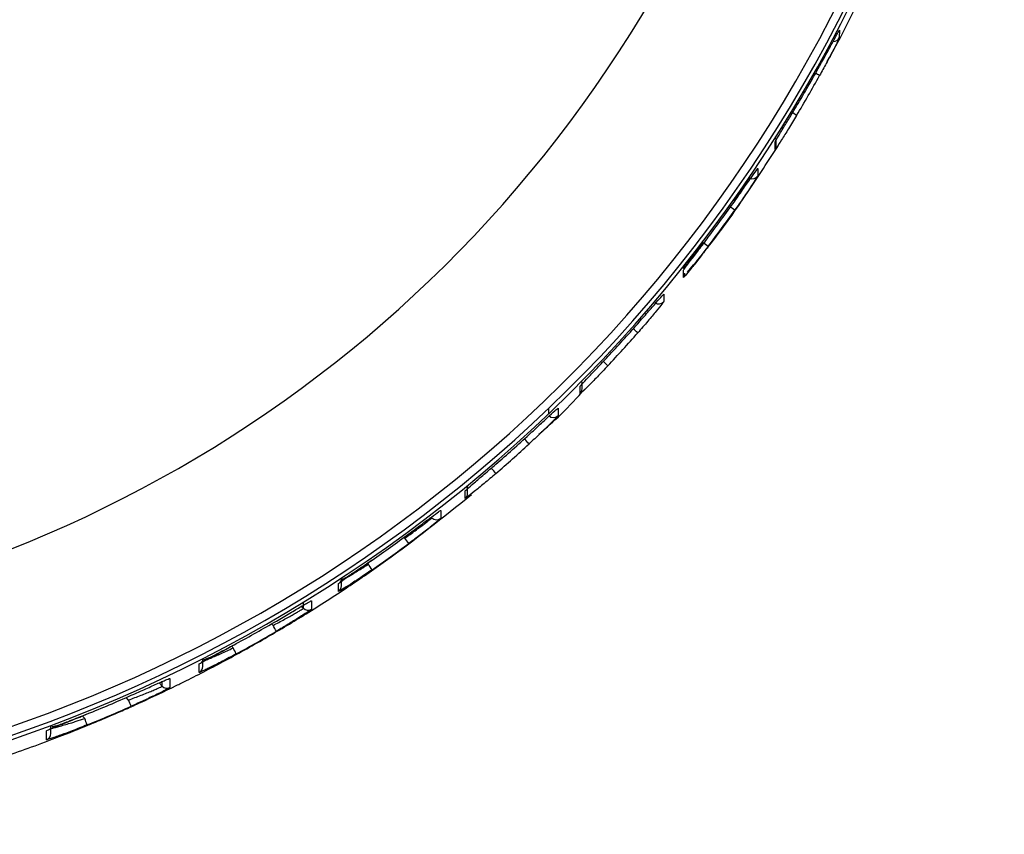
# Model space of a CAD drawing. Header units: millimetres. Extents: x -158 to 45, y -377 to 44.
# Tile 5 of 9: x 0 to 45, y -265 to -228. Entities that reach past the tile are written whole.
import ezdxf

# ---------------------------------------------------------------- set-up
doc = ezdxf.new("R2010")
doc.units = ezdxf.units.MM

msp = doc.modelspace()

# ---------------------------------------------------------------- linework, layer by layer
at = {"color": 7, "linetype": 'Continuous', "lineweight": 25}
for p, q in [((37.483, -228.945), (37.482, -229.29)), ((34.573, -234.341), (34.574, -233.996)), ((34.62, -234.18), (34.621, -233.836)), ((33.789, -235.201), (33.789, -235.535)), ((30.408, -239.735), (30.427, -239.713)), ((30.429, -240.133), (30.43, -239.799)), ((29.537, -240.895), (29.536, -241.226)), ((25.749, -245.395), (25.75, -245.064)), ((25.836, -245.185), (25.837, -244.854)), ((24.329, -246.296), (24.329, -246.049)), ((24.751, -246.053), (24.75, -246.392)), ((23.232, -247.447), (23.227, -247.443)), ((20.653, -249.907), (20.654, -249.568)), ((20.543, -250.138), (20.544, -249.8)), ((20.563, -249.783), (20.544, -249.8)), ((19.439, -250.683), (19.439, -251.039)), ((17.808, -251.937), (17.774, -251.902)), ((16.117, -253.073), (16.161, -253.116)), ((14.804, -254.355), (14.805, -253.999)), ((14.94, -254.105), (14.941, -253.749)), ((13.219, -255.11), (13.219, -254.868)), ((13.591, -254.773), (13.59, -255.154)), ((13.105, -254.996), (13.219, -255.11)), ((11.844, -255.891), (11.775, -255.821)), ((9.958, -256.83), (10.036, -256.909)), ((8.504, -258.016), (8.505, -257.635)), ((8.668, -257.749), (8.669, -257.414)), ((6.684, -258.494), (6.83, -258.641)), ((6.83, -258.641), (6.831, -258.429)), ((7.174, -258.291), (7.172, -258.7)), ((5.302, -259.267), (5.193, -259.157)), ((3.2, -259.989), (3.319, -260.108)), ((1.592, -261.065), (1.593, -260.656)), ((1.787, -260.785), (1.788, -260.438))]:
    msp.add_line(p, q, dxfattribs=at)
for centre, radius, start, end in [((-21.53, -198.165), 66.482, 269.83059, 89.85542), ((-21.53, -198.106), 66.349, 269.83059, 89.85542), ((-21.53, -198.095), 65.979, 269.83059, 89.85542), ((-21.532, -198.048), 58.484, 269.83073, 89.85527), ((37.216, -229.151), 0.3, 267.4494, 332.5683), ((-21.521, -198.282), 66.477, 329.14966, 330.94381), ((35.387, -232.819), 2.183, 56.6235, 62.0926), ((-21.523, -198.71), 66.477, 329.14966, 330.94381), ((33.453, -235.88), 3.726, 55.7733, 60.1177), ((34.32, -234.18), 0.3, 327.5463, 359.8504), ((33.539, -235.368), 0.3, 245.1795, 326.3031), ((-21.526, -198.279), 66.483, 322.96943, 324.72226), ((-21.527, -198.697), 66.483, 322.96943, 324.72226), ((31.091, -239.121), 2.618, 50.7667, 56.0483), ((28.819, -241.972), 4.233, 49.8706, 53.9892), ((30.195, -239.946), 0.3, 321.3972, 359.85), ((29.305, -241.034), 0.3, 233.8454, 320.1759), ((-21.53, -198.275), 66.488, 316.88381, 318.61716), ((25.406, -245.664), 4.22, 45.676, 49.4019), ((-21.531, -198.691), 66.488, 316.88381, 318.61716), ((23.656, -247.373), 4.657, 44.0614, 47.8114), ((25.536, -245.184), 0.3, 315.3236, 359.8495), ((24.541, -246.176), 0.3, 224.8535, 314.1112), ((-21.534, -198.271), 66.494, 310.82168, 312.5553), ((-21.535, -198.694), 66.494, 310.82168, 312.5553), ((19.566, -250.915), 5.046, 39.9468, 43.4118), ((17.829, -252.253), 5.228, 38.3027, 41.6486), ((20.353, -249.906), 0.3, 309.2557, 359.8491), ((19.254, -250.803), 0.3, 224.8538, 308.0383), ((-21.538, -198.267), 66.5, 304.71435, 306.46803), ((-21.539, -198.707), 66.5, 304.71435, 306.46803), ((13.214, -255.426), 5.769, 34.1823, 37.2178), ((11.249, -256.611), 6.028, 32.5259, 35.432), ((14.64, -254.104), 0.3, 303.124, 359.8488), ((13.431, -254.899), 0.3, 224.8539, 301.8873), ((-21.541, -198.262), 66.505, 298.48827, 300.28398), ((-21.542, -198.727), 66.505, 298.48827, 300.28398), ((5.989, -259.397), 6.825, 28.3491, 30.9181), ((3.725, -260.42), 7.222, 26.659, 29.0876), ((8.368, -257.749), 0.3, 296.8532, 359.8479), ((7.043, -258.429), 0.3, 224.8538, 295.58), ((-21.543, -198.258), 66.51, 292.0563, 293.92098), ((-2.446, -262.786), 8.51, 22.3672, 24.4298), ((-21.544, -198.751), 66.51, 292.0563, 293.92098), ((-5.173, -263.63), 9.193, 20.6175, 22.5274), ((1.487, -260.784), 0.3, 290.3505, 359.8469)]:
    msp.add_arc(centre, radius, start, end, dxfattribs=at)
for points, knots in [([(36.939, -230.356), (37.197, -229.888), (37.673, -229.024), (38.099, -228.135), (38.295, -227.728)], [0, 0, 0, 0, 0.541984, 1, 1, 1, 1]), ([(36.589, -230.568), (36.706, -230.356), (36.939, -229.935), (37.186, -229.481), (37.335, -229.205), (37.419, -229.053), (37.473, -228.956), (37.48, -228.949), (37.483, -228.945)], [0, 0, 0, 0, 0.250012, 0.499153, 0.624925, 0.74947, 0.87502, 1, 1, 1, 1]), ([(37.482, -229.29), (37.465, -229.33), (37.43, -229.41), (37.188, -229.885), (36.896, -230.437), (36.691, -230.81), (36.588, -230.996)], [0, 0, 0, 0, 0.279835, 0.559331, 0.779532, 1, 1, 1, 1]), ([(34.574, -233.996), (34.594, -233.959), (34.633, -233.885), (34.903, -233.442), (35.224, -232.915), (35.441, -232.553), (35.55, -232.371)], [0, 0, 0, 0, 0.2799544, 0.559429, 0.7796085, 1, 1, 1, 1]), ([(35.549, -232.8), (35.425, -233.005), (35.178, -233.414), (34.851, -233.931), (34.665, -234.214), (34.584, -234.331), (34.577, -234.337), (34.573, -234.341)], [0, 0, 0, 0, 0.250348, 0.499755, 0.749122, 0.874686, 1, 1, 1, 1]), ([(30.616, -239.892), (30.974, -239.461), (31.935, -238.302), (33.3, -236.359), (34.281, -234.839), (34.751, -234.11)], [0, 0, 0, 0, 0.23594, 0.633335, 1, 1, 1, 1]), ([(32.748, -236.675), (32.885, -236.481), (33.159, -236.092), (33.504, -235.596), (33.696, -235.323), (33.778, -235.21), (33.786, -235.204), (33.789, -235.201)], [0, 0, 0, 0, 0.250305, 0.499701, 0.749113, 0.874681, 1, 1, 1, 1]), ([(32.744, -236.674), (32.824, -236.56), (32.977, -236.342), (33.175, -236.051), (33.326, -235.819), (33.415, -235.649), (33.452, -235.552), (33.439, -235.508), (33.436, -235.498)], [0, 0, 0, 0, 0.23168, 0.442493, 0.633102, 0.802965, 0.953925, 1, 1, 1, 1]), ([(33.789, -235.535), (33.785, -235.543), (33.777, -235.561), (33.694, -235.695), (33.502, -235.992), (33.157, -236.507), (32.884, -236.898), (32.747, -237.093)], [0, 0, 0, 0, 0.1261491, 0.2514044, 0.5007193, 0.7502455, 1, 1, 1, 1]), ([(30.43, -239.799), (30.448, -239.772), (30.483, -239.718), (30.747, -239.371), (31.117, -238.886), (31.404, -238.507), (31.548, -238.317)], [0, 0, 0, 0, 0.250504, 0.500149, 0.749949, 1, 1, 1, 1]), ([(30.427, -239.713), (30.437, -239.703), (30.455, -239.685), (30.558, -239.556), (30.709, -239.362), (30.962, -239.028), (31.192, -238.708), (31.307, -238.548)], [0, 0, 0, 0, 0.190318, 0.325811, 0.462937, 0.730969, 1, 1, 1, 1]), ([(31.547, -238.735), (31.403, -238.924), (31.116, -239.301), (30.745, -239.766), (30.481, -240.085), (30.447, -240.117), (30.429, -240.133)], [0, 0, 0, 0, 0.250619, 0.50031, 0.750053, 1, 1, 1, 1]), ([(28.356, -242.23), (28.513, -242.052), (28.825, -241.697), (29.213, -241.251), (29.484, -240.942), (29.519, -240.911), (29.537, -240.895)], [0, 0, 0, 0, 0.250588, 0.500275, 0.750039, 1, 1, 1, 1]), ([(29.536, -241.226), (29.518, -241.253), (29.483, -241.306), (29.211, -241.644), (28.823, -242.109), (28.511, -242.466), (28.355, -242.645)], [0, 0, 0, 0, 0.250516, 0.500168, 0.749972, 1, 1, 1, 1]), ([(25.75, -245.064), (25.769, -245.039), (25.808, -244.989), (26.102, -244.675), (26.518, -244.237), (26.842, -243.891), (27.004, -243.719)], [0, 0, 0, 0, 0.250534, 0.50019, 0.74998, 1, 1, 1, 1]), ([(27.003, -244.134), (26.84, -244.306), (26.516, -244.649), (26.101, -245.068), (25.807, -245.353), (25.769, -245.381), (25.749, -245.395)], [0, 0, 0, 0, 0.250582, 0.50026, 0.750025, 1, 1, 1, 1]), ([(23.882, -247.23), (24.223, -246.933), (24.954, -246.294), (25.61, -245.575), (25.961, -245.19)], [0, 0, 0, 0, 0.4652898, 1, 1, 1, 1]), ([(23.436, -247.252), (23.61, -247.092), (23.957, -246.772), (24.39, -246.371), (24.692, -246.094), (24.731, -246.067), (24.751, -246.053)], [0, 0, 0, 0, 0.250582, 0.500261, 0.750026, 1, 1, 1, 1]), ([(24.75, -246.392), (24.73, -246.416), (24.691, -246.466), (24.389, -246.771), (23.955, -247.192), (23.608, -247.514), (23.435, -247.675)], [0, 0, 0, 0, 0.250533, 0.50019, 0.74998, 1, 1, 1, 1]), ([(20.544, -249.8), (20.566, -249.777), (20.608, -249.731), (20.935, -249.448), (21.394, -249.055), (21.754, -248.745), (21.933, -248.59)], [0, 0, 0, 0, 0.250514, 0.500166, 0.749971, 1, 1, 1, 1]), ([(21.932, -249.013), (21.752, -249.167), (21.393, -249.474), (20.933, -249.848), (20.607, -250.102), (20.565, -250.126), (20.543, -250.138)], [0, 0, 0, 0, 0.250589, 0.500277, 0.75004, 1, 1, 1, 1]), ([(-21.729, -265.348), (-20.331, -265.326), (-17.56, -265.283), (-13.435, -264.885), (-9.369, -264.253), (-5.334, -263.361), (-2.311, -262.491), (-0.234, -261.802), (0.942, -261.388), (2.194, -260.92), (3.217, -260.512), (4.01, -260.183), (4.57, -259.945), (5.19, -259.674), (6.164, -259.237), (7.08, -258.803), (8.367, -258.168), (9.756, -257.45), (11.565, -256.441), (13.408, -255.336), (15.191, -254.187), (17.724, -252.449), (19.545, -250.99), (20.823, -249.966)], [0, 0, 0, 0, 0.090167, 0.178773, 0.267374, 0.356448, 0.446864, 0.471989, 0.499087, 0.528159, 0.559205, 0.570984, 0.584236, 0.59896, 0.615157, 0.653932, 0.665158, 0.708879, 0.755988, 0.80031, 0.848905, 0.894018, 1, 1, 1, 1]), ([(17.988, -251.745), (18.179, -251.604), (18.56, -251.321), (19.038, -250.965), (19.374, -250.718), (19.418, -250.695), (19.439, -250.683)], [0, 0, 0, 0, 0.250621, 0.500313, 0.750055, 1, 1, 1, 1]), ([(17.808, -251.937), (17.97, -251.823), (18.293, -251.595), (18.637, -251.339), (18.841, -251.182), (18.997, -251.058), (19.023, -251.032), (19.041, -251.014)], [0, 0, 0, 0, 0.2497326, 0.4992111, 0.627029, 0.7532396, 1, 1, 1, 1]), ([(19.439, -251.039), (19.433, -251.046), (19.422, -251.06), (19.307, -251.16), (19.04, -251.38), (18.557, -251.759), (18.177, -252.043), (17.987, -252.185)], [0, 0, 0, 0, 0.126162, 0.251437, 0.50077, 0.750259, 1, 1, 1, 1]), ([(14.805, -253.999), (14.811, -253.992), (14.823, -253.979), (14.947, -253.887), (15.235, -253.686), (15.744, -253.336), (16.136, -253.065), (16.333, -252.93)], [0, 0, 0, 0, 0.126148, 0.251402, 0.500716, 0.750244, 1, 1, 1, 1]), ([(14.881, -253.882), (14.903, -253.872), (14.969, -253.838), (15.224, -253.695), (15.585, -253.478), (15.881, -253.294), (16.047, -253.189), (16.132, -253.135), (16.161, -253.116)], [0, 0, 0, 0, 0.139671, 0.425609, 0.711555, 0.855226, 0.949969, 1, 1, 1, 1]), ([(14.977, -253.779), (14.981, -253.785), (14.992, -253.804), (15.078, -253.758), (15.215, -253.679), (15.418, -253.548), (15.677, -253.374), (15.988, -253.162), (16.214, -253.007), (16.33, -252.927)], [0, 0, 0, 0, 0.070018, 0.197542, 0.336382, 0.486209, 0.646871, 0.818438, 1, 1, 1, 1]), ([(16.332, -253.37), (16.135, -253.504), (15.742, -253.773), (15.233, -254.104), (14.946, -254.281), (14.821, -254.352), (14.81, -254.354), (14.804, -254.355)], [0, 0, 0, 0, 0.250307, 0.499704, 0.749114, 0.874686, 1, 1, 1, 1]), ([(11.997, -255.692), (12.204, -255.571), (12.617, -255.329), (13.059, -255.068), (13.327, -254.912), (13.476, -254.828), (13.573, -254.775), (13.585, -254.774), (13.591, -254.773)], [0, 0, 0, 0, 0.2500307, 0.4991214, 0.62462, 0.749443, 0.8748514, 1, 1, 1, 1]), ([(11.844, -255.891), (12.022, -255.797), (12.376, -255.609), (12.76, -255.393), (12.994, -255.256), (13.123, -255.177), (13.204, -255.126), (13.214, -255.115), (13.219, -255.11)], [0, 0, 0, 0, 0.249509, 0.498718, 0.628643, 0.755288, 0.878963, 1, 1, 1, 1]), ([(13.59, -255.154), (13.559, -255.179), (13.497, -255.23), (13.064, -255.511), (12.541, -255.834), (12.178, -256.049), (11.996, -256.157)], [0, 0, 0, 0, 0.279951, 0.559426, 0.779607, 1, 1, 1, 1]), ([(8.505, -257.635), (8.539, -257.612), (8.607, -257.565), (9.072, -257.313), (9.619, -257.019), (9.993, -256.816), (10.181, -256.715)], [0, 0, 0, 0, 0.279829, 0.559325, 0.779531, 1, 1, 1, 1]), ([(8.712, -257.417), (8.715, -257.423), (8.726, -257.445), (8.816, -257.41), (8.966, -257.348), (9.187, -257.238), (9.469, -257.091), (9.807, -256.911), (10.052, -256.779), (10.178, -256.711)], [0, 0, 0, 0, 0.053804, 0.183014, 0.323713, 0.476192, 0.639759, 0.814795, 1, 1, 1, 1]), ([(10.18, -257.179), (9.966, -257.293), (9.541, -257.521), (9.076, -257.756), (8.79, -257.894), (8.629, -257.969), (8.523, -258.015), (8.51, -258.016), (8.504, -258.016)], [0, 0, 0, 0, 0.2500113, 0.4991563, 0.6249442, 0.7494725, 0.8750295, 1, 1, 1, 1]), ([(8.613, -257.53), (8.638, -257.521), (8.688, -257.504), (8.832, -257.447), (9.079, -257.344), (9.486, -257.167), (9.853, -256.995), (10.036, -256.909)], [0, 0, 0, 0, 0.140427, 0.278853, 0.427441, 0.713218, 1, 1, 1, 1]), ([(5.425, -259.055), (5.648, -258.956), (6.094, -258.758), (6.578, -258.54), (6.876, -258.409), (7.043, -258.337), (7.153, -258.292), (7.167, -258.291), (7.174, -258.291)], [0, 0, 0, 0, 0.250026, 0.49921, 0.625078, 0.749494, 0.875047, 1, 1, 1, 1]), ([(5.302, -259.267), (5.495, -259.195), (5.88, -259.051), (6.305, -258.878), (6.566, -258.768), (6.715, -258.702), (6.812, -258.656), (6.824, -258.646), (6.83, -258.641)], [0, 0, 0, 0, 0.249592, 0.498825, 0.627133, 0.749052, 0.875617, 1, 1, 1, 1]), ([(7.172, -258.7), (7.137, -258.723), (7.066, -258.77), (6.582, -259.013), (6.012, -259.284), (5.62, -259.46), (5.424, -259.548)], [0, 0, 0, 0, 0.279826, 0.559323, 0.779514, 1, 1, 1, 1]), ([(1.593, -260.656), (1.6, -260.65), (1.616, -260.639), (1.737, -260.586), (1.918, -260.51), (2.237, -260.381), (2.746, -260.178), (3.204, -259.993), (3.433, -259.9)], [0, 0, 0, 0, 0.12619, 0.250901, 0.374832, 0.501164, 0.750441, 1, 1, 1, 1]), ([(1.737, -260.569), (1.767, -260.563), (1.825, -260.55), (1.992, -260.507), (2.272, -260.431), (2.607, -260.332), (2.99, -260.215), (3.19, -260.15), (3.319, -260.108)], [0, 0, 0, 0, 0.141327, 0.278655, 0.427657, 0.713016, 0.814015, 1, 1, 1, 1]), ([(1.837, -260.445), (1.84, -260.451), (1.852, -260.475), (1.949, -260.452), (2.112, -260.408), (2.356, -260.319), (2.664, -260.202), (3.03, -260.058), (3.295, -259.951), (3.431, -259.897)], [0, 0, 0, 0, 0.0403571, 0.1708044, 0.3127935, 0.4676562, 0.6336154, 0.8117104, 1, 1, 1, 1]), ([(3.431, -260.393), (3.202, -260.485), (2.744, -260.668), (2.235, -260.856), (1.916, -260.968), (1.735, -261.029), (1.614, -261.066), (1.599, -261.065), (1.592, -261.065)], [0, 0, 0, 0, 0.249918, 0.499227, 0.625556, 0.749539, 0.875341, 1, 1, 1, 1])]:
    msp.add_open_spline(points, degree=3, knots=knots, dxfattribs=at)

doc.saveas('drawing.dxf')
